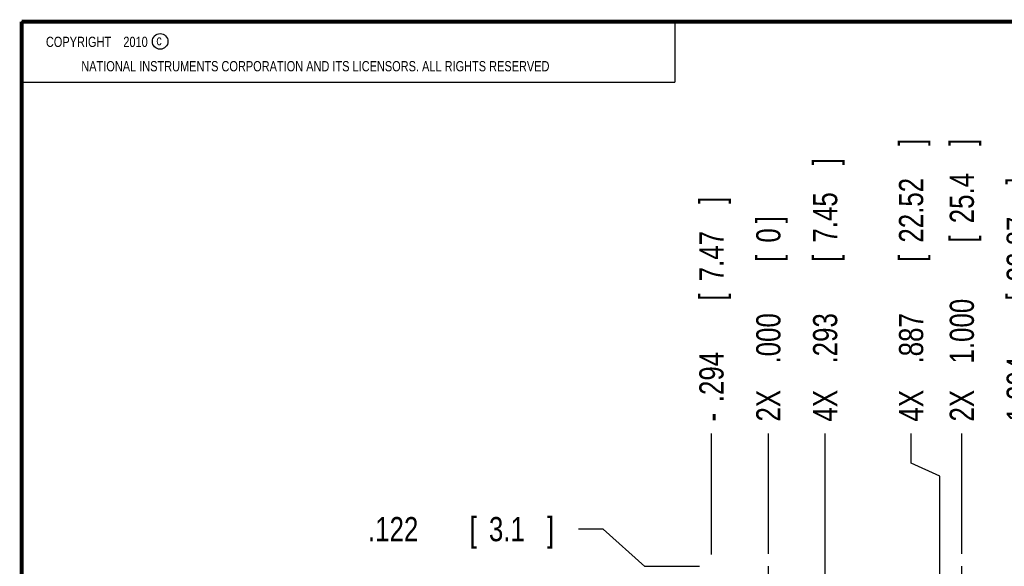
# Model space of a CAD drawing. Header units: inches. Extents: x 0.2 to 16.8, y 0.1 to 10.8.
# Tile 7 of 43: x 0.2 to 5.3, y 7.9 to 10.8. Entities that reach past the tile are written whole.
import ezdxf

# ---------------------------------------------------------------- set-up
doc = ezdxf.new("R2010")
doc.units = ezdxf.units.IN
doc.header["$LTSCALE"] = 0.935
doc.header["$MEASUREMENT"] = 0
doc.linetypes.add('CENTER', pattern=[0.6, 0.375, -0.075, 0.075, -0.075])
doc.layers.get('0').update_dxf_attribs({"linetype": 'CONTINUOUS'})
doc.layers.add('DEFAULT_1', color=7, linetype='CENTER')
doc.layers.add('DIMENSIONS', color=7, linetype='CONTINUOUS')
doc.styles.get("Standard").update_dxf_attribs({"font": 'txt', "width": 0.8})
doc.dimstyles.new('DIMSTYLE_1', dxfattribs={"dimtxt": 0.125, "dimasz": 0.18, "dimexe": 0.18, "dimexo": 0.0625, "dimgap": 0.09, "dimtad": 0, "dimtih": 1, "dimtoh": 1, "dimdec": 3, "dimzin": 4, "dimdsep": 46, "dimtxsty": 'STANDARD', "dimblk": '_FILLED', "dimblk1": '_FILLED', "dimblk2": '_FILLED', "dimcen": 0.09, "dimadec": 0, "dimazin": 0, "dimtp": 0.01, "dimtm": 0.01, "dimtfac": 1, "dimtdec": 3, "dimtofl": 0, "dimtmove": 0, "dimatfit": 3, "dimldrblk": '_FILLED', "dimfxl": 1, "dimtolj": 1, "dimtzin": 4, "dimarcsym": 0})

# ---------------------------------------------------------------- blocks, each defined once
blk = doc.blocks.new('*D0')
at = {"layer": 'DIMENSIONS', "color": 2, "linetype": 'CONTINUOUS'}
for p, q in [((3.2552, 8.1348), (3.1275, 8.1348)), ((3.4711, 7.941), (3.2552, 8.1348)), ((3.7525, 7.941), (3.4711, 7.941))]:
    blk.add_line(p, q, dxfattribs=at)
at = {"layer": 'DIMENSIONS', "color": 2, "linetype": 'CONTINUOUS', "width": 0.8}
for s, p in [('.122', (2.04, 8.0723)), ('[', (2.565, 8.0723)), ('3.1', (2.665, 8.0723)), (']', (2.965, 8.0723))]:
    blk.add_text(s, height=0.125, dxfattribs=at).set_placement(p)
blk = doc.blocks.new('_FILLED')
at = {"color": 0, "linetype": 'BYBLOCK'}
blk.add_solid([(0, 0), (-1, 0.174), (-1, -0.174)], dxfattribs=at)
blk = doc.blocks.new('*D12')
at = {"layer": 'DIMENSIONS', "color": 2, "linetype": 'CONTINUOUS'}
blk.add_line((4.4025, 6.4254), (4.4025, 8.6285), dxfattribs=at)
at = {"layer": 'DIMENSIONS', "color": 2, "linetype": 'CONTINUOUS', "width": 0.8}
for s, p in [(']', (4.465, 10.016)), ('7.45', (4.465, 9.616)), ('[', (4.465, 9.516)), ('.293', (4.465, 8.991)), ('4X ', (4.465, 8.691))]:
    blk.add_text(s, height=0.125, rotation=90, dxfattribs=at).set_placement(p)
blk = doc.blocks.new('*D13')
at = {"layer": 'DIMENSIONS', "color": 2, "linetype": 'CONTINUOUS'}
for p, q in [((4.8467, 8.4755), (4.8467, 8.6285)), ((4.9955, 8.4084), (4.8467, 8.4755)), ((4.9955, 6.9054), (4.9955, 8.4084))]:
    blk.add_line(p, q, dxfattribs=at)
at = {"layer": 'DIMENSIONS', "color": 2, "linetype": 'CONTINUOUS', "width": 0.8}
for s, p in [(']', (4.9092, 10.116)), ('22.52', (4.9092, 9.616)), ('[', (4.9092, 9.516)), ('.887', (4.9092, 8.991)), ('4X ', (4.9092, 8.691))]:
    blk.add_text(s, height=0.125, rotation=90, dxfattribs=at).set_placement(p)
blk = doc.blocks.new('*D14')
at = {"layer": 'DIMENSIONS', "color": 2, "linetype": 'CONTINUOUS'}
blk.add_line((5.109, 8.0066), (5.109, 8.6285), dxfattribs=at)
at = {"layer": 'DIMENSIONS', "color": 2, "linetype": 'CONTINUOUS', "width": 0.8}
for s, p in [(']', (5.1715, 10.116)), ('25.4', (5.1715, 9.716)), ('[', (5.1715, 9.616)), ('1.000', (5.1715, 8.991)), ('2X ', (5.1715, 8.691))]:
    blk.add_text(s, height=0.125, rotation=90, dxfattribs=at).set_placement(p)
blk = doc.blocks.new('*D15')
at = {"layer": 'DIMENSIONS', "color": 2, "linetype": 'CONTINUOUS'}
blk.add_line((5.403, 8.0035), (5.403, 8.6285), dxfattribs=at)
at = {"layer": 'DIMENSIONS', "color": 2, "linetype": 'CONTINUOUS', "width": 0.8}
for s, p in [(']', (5.4655, 9.916)), ('32.87', (5.4655, 9.416)), ('[', (5.4655, 9.316)), ('1.294', (5.4655, 8.691))]:
    blk.add_text(s, height=0.125, rotation=90, dxfattribs=at).set_placement(p)
blk = doc.blocks.new('*D16')
at = {"layer": 'DIMENSIONS', "color": 2, "linetype": 'CONTINUOUS'}
blk.add_line((3.815, 8.0035), (3.815, 8.6285), dxfattribs=at)
at = {"layer": 'DIMENSIONS', "color": 2, "linetype": 'CONTINUOUS', "width": 0.8}
for s, p in [(']', (3.8775, 9.816)), ('7.47', (3.8775, 9.416)), ('[', (3.8775, 9.316)), ('.294', (3.8775, 8.791)), ('-', (3.8775, 8.691))]:
    blk.add_text(s, height=0.125, rotation=90, dxfattribs=at).set_placement(p)
blk = doc.blocks.new('*D17')
at = {"layer": 'DIMENSIONS', "color": 1, "linetype": 'CONTINUOUS'}
blk.add_line((4.109, 8.0066), (4.109, 8.6285), dxfattribs=at)
at = {"layer": 'DIMENSIONS', "color": 1, "linetype": 'CONTINUOUS', "width": 0.8}
for s, p in [(']', (4.1715, 9.716)), ('0', (4.1715, 9.616)), ('[', (4.1715, 9.516)), ('.000', (4.1715, 8.991)), ('2X ', (4.1715, 8.691))]:
    blk.add_text(s, height=0.125, rotation=90, dxfattribs=at).set_placement(p)

msp = doc.modelspace()

# ---------------------------------------------------------------- linework, layer by layer
at = {"color": 2, "linetype": 'CONTINUOUS'}
for p, q in [((0.25, 10.7586), (3.625, 10.7586)), ((0.25, 10.7586), (0.25, 10.4456)), ((3.625, 10.7586), (3.625, 10.4456)), ((0.25, 10.4456), (3.625, 10.4456))]:
    msp.add_line(p, q, dxfattribs=at)
at = {"color": 7, "linetype": 'CONTINUOUS', "const_width": 0.02}
for points in [[(0.25, 10.7586), (0.25, 0.2586)], [(16.75, 10.7586), (0.25, 10.7586)]]:
    msp.add_lwpolyline(points, dxfattribs=at)
at = {"color": 2, "linetype": 'CONTINUOUS'}
msp.add_circle((0.9659, 10.6562), 0.0403, dxfattribs=at)
at = {"layer": 'DEFAULT_1', "color": 7, "linetype": 'CENTER'}
for p, q in [((4.109, 7.819), (4.109, 7.9441)), ((5.109, 7.819), (5.109, 7.9441))]:
    msp.add_line(p, q, dxfattribs=at)

# ---------------------------------------------------------------- texts
at = {"color": 2, "linetype": 'CONTINUOUS', "width": 0.8}
for s, p in [('c', (0.946, 10.6363)), ('NATIONAL INSTRUMENTS CORPORATION AND ITS LICENSORS. ALL RIGHTS RESERVED', (0.5583, 10.5016))]:
    msp.add_text(s, height=0.053, dxfattribs=at).set_placement(p)
at = {"color": 2, "linetype": 'CONTINUOUS', "insert": (0.3125, 10.6805), "char_height": 0.053, "width": 0.8904, "attachment_point": 1}
msp.add_mtext('    COPYRIGHT    2010', dxfattribs=at)

# ---------------------------------------------------------------- dimensions: what is measured, and where the dimension line sits
at = {"layer": 'DIMENSIONS', "color": 2, "linetype": 'CONTINUOUS'}
for feature_location, offset, dtype, origin, text, picture, middle in [((4.9955, 6.9054), (-0.1488, 1.7231), 0, (4.109, 7.9441), '4X <>', '*D13', (4.8467, 9.4535)), ((5.109, 8.0066), (0, 0.6219), 1, (4.109, 7.9441), '2X <>', '*D14', (5.109, 9.4535)), ((4.40249, 6.42539), (0, 2.20306), 1, (4.109, 7.94405), '4X <>', '*D12', (4.40249, 9.40345)), ((3.815, 8.0035), (0, 0.625), 1, (4.109, 7.9441), '-<>', '*D16', (3.815, 9.3035))]:
    dim = msp.add_ordinate_dim(feature_location=feature_location, offset=offset, dtype=dtype, origin=origin, text=text, dimstyle='DIMSTYLE_1', dxfattribs=at)
    dim.commit()
    dim.dimension.update_dxf_attribs({"geometry": picture, "text_midpoint": middle})
for feature_location, offset, dtype, origin, picture, middle in [((5.403, 8.0035), (0, 0.625), 1, (4.109, 7.9441), '*D15', (5.403, 9.3535)), ((3.7525, 7.941), (-0.625, 0.1939), 0, (3.9839, 7.819), '*D0', (2.5525, 8.1348))]:
    dim = msp.add_ordinate_dim(feature_location=feature_location, offset=offset, dtype=dtype, origin=origin, dimstyle='DIMSTYLE_1', dxfattribs=at)
    dim.commit()
    dim.dimension.update_dxf_attribs({"geometry": picture, "text_midpoint": middle})
at = {"layer": 'DIMENSIONS', "color": 1, "linetype": 'CONTINUOUS'}
dim = msp.add_ordinate_dim(feature_location=(4.1090018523, 8.0065530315), offset=(0, 0.6219), dtype=1, origin=(4.1090018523, 7.9440530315), text='2X <>', dimstyle='DIMSTYLE_1', dxfattribs=at)
dim.commit()
dim.dimension.update_dxf_attribs({"geometry": '*D17', "text_midpoint": (4.1090018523, 9.2534530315)})

doc.saveas('drawing.dxf')
